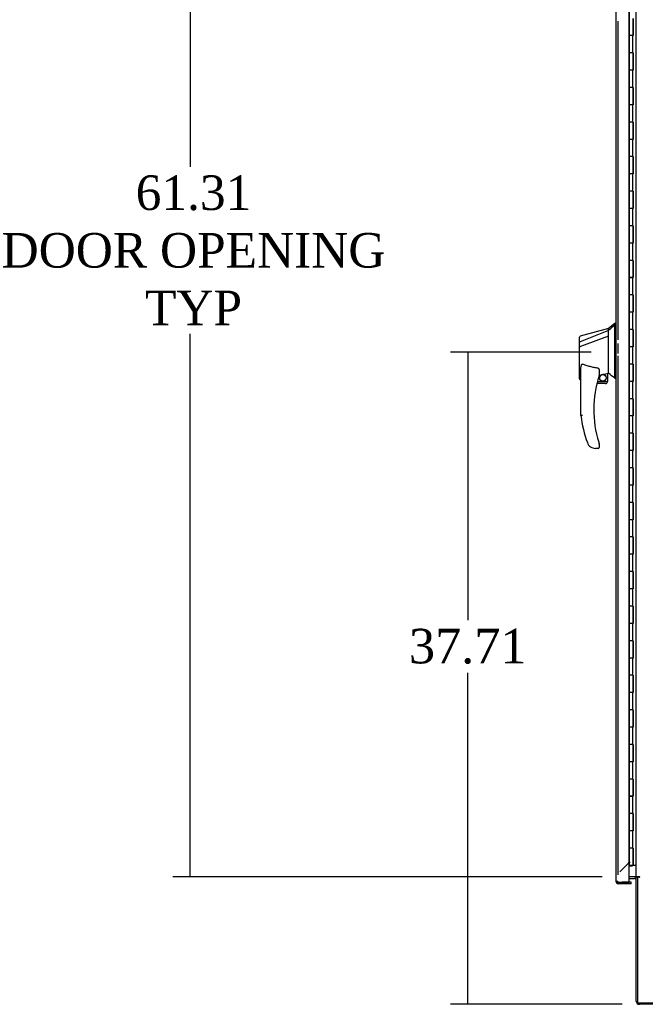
# Model space of a CAD drawing. Header units: inches. Extents: x 68 to 604, y 20 to 380.
# Tile 8 of 16: x 307 to 343, y 155 to 212. Entities that reach past the tile are written whole.
import ezdxf
from ezdxf.lldxf.tags import DXFTag

# ---------------------------------------------------------------- set-up
doc = ezdxf.new("R2010")
doc.units = ezdxf.units.IN
doc.header["$MEASUREMENT"] = 0
for name, color, linetype in [('COM44037', 7, 'Continuous'), ('COM54578-60', 7, 'Continuous'), ('COM56746-4', 7, 'Continuous'), ('COM70839-3', 7, 'Continuous'), ('COM71117-3', 7, 'Continuous'), ('COM71119-1', 7, 'Continuous'), ('Default', 7, 'Continuous'), ('GSK11033', 7, 'Continuous'), ('HAN13066', 7, 'Continuous')]:
    doc.layers.add(name, color=color, linetype=linetype)
doc.styles.add('SEACAD_Times_New_Roman', font='times.ttf')
tags = doc.linetypes.add('HIDDEN2', pattern=[0.1875, 0.125, -0.0625]).pattern_tags.tags
tags[6:7] = [DXFTag(74, 4), DXFTag(75, 0), DXFTag(340, '0'), DXFTag(46, 0.0), DXFTag(50, 0.0), DXFTag(44, 0.0), DXFTag(45, 0.0)]
tags[4:5] = [DXFTag(74, 4), DXFTag(75, 0), DXFTag(340, '0'), DXFTag(46, 0.0), DXFTag(50, 0.0), DXFTag(44, 0.0), DXFTag(45, 0.0)]
doc.dimstyles.new('HAMMOND_(STH_-_540x360)', dxfattribs={"dimtxt": 2, "dimasz": 2.5, "dimexe": 1, "dimexo": 1, "dimgap": 0.5, "dimtad": 0, "dimtih": 1, "dimtoh": 1, "dimzin": 0, "dimdsep": 46, "dimtxsty": 'SEACAD_Times_New_Roman', "dimblk1": '_SE_FILLED', "dimblk2": '_SE_FILLED', "dimsah": 1, "dimcen": 1, "dimadec": 0, "dimazin": 0, "dimtfac": 0.8, "dimtofl": 0, "dimtmove": 0, "dimatfit": 3, "dimfxl": 0, "dimtolj": 1, "dimtzin": 0, "dimarcsym": 0})

# ---------------------------------------------------------------- blocks, each defined once
blk = doc.blocks.new('SE5')
at = {"layer": 'COM44037', "color": 7, "linetype": 'HIDDEN2'}
for p, q in [((275.864, 201.267), (275.864, 141.649)), ((275.204, 190.301), (275.204, 171.854)), ((275.204, 171.657), (275.204, 171.066)), ((275.204, 170.928), (275.204, 140.913)), ((275.323, 141.098), (275.816, 141.592)), ((275.85, 141.615), (275.328, 141.093)), ((275.204, 140.539), (275.109, 140.539)), ((275.109, 140.539), (275.204, 140.539))]:
    blk.add_line(p, q, dxfattribs=at)
for centre, radius, start, end in [((275.463, 142.331), 0.819, 295.5538, 303.6959), ((275.435, 141.856), 0.463, 325.3144, 330.2712)]:
    blk.add_arc(centre, radius, start, end, dxfattribs=at)
at = {"layer": 'COM54578-60', "color": 7, "linetype": 'Continuous'}
for p, q in [((275.856, 190.458), (275.856, 189.457)), ((276.09, 189.458), (276.09, 190.458)), ((276.099, 189.458), (276.099, 190.458)), ((276.104, 190.458), (276.104, 189.458)), ((276.06, 189.458), (275.856, 189.458)), ((275.856, 189.458), (275.856, 188.458)), ((276.09, 189.457), (275.856, 189.457)), ((276.06, 189.458), (276.06, 188.458)), ((276.104, 189.458), (276.06, 189.458)), ((275.856, 188.458), (275.856, 187.457)), ((276.06, 188.458), (275.856, 188.458)), ((276.06, 188.458), (275.856, 188.458)), ((276.104, 188.458), (276.06, 188.458)), ((276.09, 187.458), (276.09, 188.458)), ((276.099, 187.458), (276.099, 188.458)), ((276.104, 188.458), (276.104, 187.458)), ((276.06, 187.458), (275.856, 187.458)), ((275.856, 187.458), (275.856, 186.458)), ((276.09, 187.457), (275.856, 187.457)), ((276.06, 187.458), (276.06, 186.458)), ((276.104, 187.458), (276.06, 187.458)), ((275.856, 186.458), (275.856, 185.457)), ((276.06, 186.458), (275.856, 186.458)), ((276.06, 186.458), (275.856, 186.458)), ((276.104, 186.458), (276.06, 186.458)), ((276.09, 185.458), (276.09, 186.458)), ((276.099, 185.458), (276.099, 186.458)), ((276.104, 186.458), (276.104, 185.458)), ((276.06, 185.458), (275.856, 185.458)), ((275.856, 185.458), (275.856, 184.458)), ((276.09, 185.457), (275.856, 185.457)), ((276.06, 185.458), (276.06, 184.458)), ((276.104, 185.458), (276.06, 185.458)), ((275.856, 184.458), (275.856, 183.457)), ((276.06, 184.458), (275.856, 184.458)), ((276.06, 184.458), (275.856, 184.458)), ((276.104, 184.458), (276.06, 184.458)), ((276.09, 183.458), (276.09, 184.458)), ((276.099, 183.458), (276.099, 184.458)), ((276.104, 184.458), (276.104, 183.458)), ((276.06, 183.458), (275.856, 183.458)), ((275.856, 183.458), (275.856, 182.458)), ((276.09, 183.457), (275.856, 183.457)), ((276.06, 183.458), (276.06, 182.458)), ((276.104, 183.458), (276.06, 183.458)), ((275.856, 182.458), (275.856, 181.457)), ((276.06, 182.458), (275.856, 182.458)), ((276.06, 182.458), (275.856, 182.458)), ((276.104, 182.458), (276.06, 182.458)), ((276.09, 181.458), (276.09, 182.458)), ((276.099, 181.458), (276.099, 182.458)), ((276.104, 182.458), (276.104, 181.458)), ((276.06, 181.458), (275.856, 181.458)), ((275.856, 181.458), (275.856, 180.458)), ((276.09, 181.457), (275.856, 181.457)), ((276.06, 181.458), (276.06, 180.458)), ((276.104, 181.458), (276.06, 181.458)), ((275.856, 180.458), (275.856, 179.457)), ((276.06, 180.458), (275.856, 180.458)), ((276.06, 180.458), (275.856, 180.458)), ((276.104, 180.458), (276.06, 180.458)), ((276.09, 179.458), (276.09, 180.458)), ((276.099, 179.458), (276.099, 180.458)), ((276.104, 180.458), (276.104, 179.458)), ((276.06, 179.458), (275.856, 179.458)), ((275.856, 179.458), (275.856, 178.458)), ((276.09, 179.457), (275.856, 179.457)), ((276.06, 179.458), (276.06, 178.458)), ((276.104, 179.458), (276.06, 179.458)), ((275.856, 178.458), (275.856, 177.457)), ((276.06, 178.458), (275.856, 178.458)), ((276.06, 178.458), (275.856, 178.458)), ((276.104, 178.458), (276.06, 178.458)), ((276.09, 177.458), (276.09, 178.458)), ((276.099, 177.458), (276.099, 178.458)), ((276.104, 178.458), (276.104, 177.458)), ((276.06, 177.458), (275.856, 177.458)), ((275.856, 177.458), (275.856, 176.458)), ((276.09, 177.457), (275.856, 177.457)), ((276.06, 177.458), (276.06, 176.458)), ((276.104, 177.458), (276.06, 177.458)), ((275.856, 176.458), (275.856, 175.457)), ((276.06, 176.458), (275.856, 176.458)), ((276.06, 176.458), (275.856, 176.458)), ((276.104, 176.458), (276.06, 176.458)), ((276.09, 175.458), (276.09, 176.458)), ((276.099, 175.458), (276.099, 176.458)), ((276.104, 176.458), (276.104, 175.458)), ((276.06, 175.458), (275.856, 175.458)), ((275.856, 175.458), (275.856, 174.458)), ((276.09, 175.457), (275.856, 175.457)), ((276.06, 175.458), (276.06, 174.458)), ((276.104, 175.458), (276.06, 175.458)), ((275.856, 174.458), (275.856, 173.457)), ((276.06, 174.458), (275.856, 174.458)), ((276.06, 174.458), (275.856, 174.458)), ((276.104, 174.458), (276.06, 174.458)), ((276.09, 173.458), (276.09, 174.458)), ((276.099, 173.458), (276.099, 174.458)), ((276.104, 174.458), (276.104, 173.458)), ((276.06, 173.458), (275.856, 173.458)), ((275.856, 173.458), (275.856, 172.458)), ((276.09, 173.457), (275.856, 173.457)), ((276.06, 173.458), (276.06, 172.458)), ((276.104, 173.458), (276.06, 173.458)), ((275.856, 172.458), (275.856, 171.457)), ((276.06, 172.458), (275.856, 172.458)), ((276.06, 172.458), (275.856, 172.458)), ((276.104, 172.458), (276.06, 172.458)), ((276.09, 171.458), (276.09, 172.458)), ((276.099, 171.458), (276.099, 172.458)), ((276.104, 172.458), (276.104, 171.458)), ((276.06, 171.458), (275.856, 171.458)), ((275.856, 171.458), (275.856, 170.458)), ((276.09, 171.457), (275.856, 171.457)), ((276.06, 171.458), (276.06, 170.458)), ((276.104, 171.458), (276.06, 171.458)), ((275.856, 170.458), (275.856, 169.457)), ((276.06, 170.458), (275.856, 170.458)), ((276.06, 170.458), (275.856, 170.458)), ((276.104, 170.458), (276.06, 170.458)), ((276.09, 169.458), (276.09, 170.458)), ((276.099, 169.458), (276.099, 170.458)), ((276.104, 170.458), (276.104, 169.458)), ((276.06, 169.458), (275.856, 169.458)), ((275.856, 169.458), (275.856, 168.458)), ((276.09, 169.457), (275.856, 169.457)), ((276.06, 169.458), (276.06, 168.458)), ((276.104, 169.458), (276.06, 169.458)), ((275.856, 168.458), (275.856, 167.457)), ((276.06, 168.458), (275.856, 168.458)), ((276.06, 168.458), (275.856, 168.458)), ((276.104, 168.458), (276.06, 168.458)), ((276.09, 167.458), (276.09, 168.458)), ((276.099, 167.458), (276.099, 168.458)), ((276.104, 168.458), (276.104, 167.458)), ((276.06, 167.458), (275.856, 167.458)), ((275.856, 167.458), (275.856, 166.458)), ((276.09, 167.457), (275.856, 167.457)), ((276.06, 167.458), (276.06, 166.458)), ((276.104, 167.458), (276.06, 167.458)), ((275.856, 166.458), (275.856, 165.457)), ((276.06, 166.458), (275.856, 166.458)), ((276.06, 166.458), (275.856, 166.458)), ((276.104, 166.458), (276.06, 166.458)), ((276.09, 165.458), (276.09, 166.458)), ((276.099, 165.458), (276.099, 166.458)), ((276.104, 166.458), (276.104, 165.458)), ((276.06, 165.458), (275.856, 165.458)), ((275.856, 165.458), (275.856, 164.458)), ((276.09, 165.457), (275.856, 165.457)), ((276.06, 165.458), (276.06, 164.458)), ((276.104, 165.458), (276.06, 165.458)), ((275.856, 164.458), (275.856, 163.457)), ((276.06, 164.458), (275.856, 164.458)), ((276.06, 164.458), (275.856, 164.458)), ((276.104, 164.458), (276.06, 164.458)), ((276.09, 163.458), (276.09, 164.458)), ((276.099, 163.458), (276.099, 164.458)), ((276.104, 164.458), (276.104, 163.458)), ((276.06, 163.458), (275.856, 163.458)), ((275.856, 163.458), (275.856, 162.458)), ((276.09, 163.457), (275.856, 163.457)), ((276.06, 163.458), (276.06, 162.458)), ((276.104, 163.458), (276.06, 163.458)), ((275.856, 162.458), (275.856, 161.457)), ((276.06, 162.458), (275.856, 162.458)), ((276.06, 162.458), (275.856, 162.458)), ((276.104, 162.458), (276.06, 162.458)), ((276.09, 161.458), (276.09, 162.458)), ((276.099, 161.458), (276.099, 162.458)), ((276.104, 162.458), (276.104, 161.458)), ((276.06, 161.458), (275.856, 161.458)), ((275.856, 161.458), (275.856, 160.458)), ((276.09, 161.457), (275.856, 161.457)), ((276.06, 161.458), (276.06, 160.458)), ((276.104, 161.458), (276.06, 161.458)), ((275.856, 160.458), (275.856, 159.457)), ((276.06, 160.458), (275.856, 160.458)), ((276.06, 160.458), (275.856, 160.458)), ((276.104, 160.458), (276.06, 160.458)), ((276.09, 159.458), (276.09, 160.458)), ((276.099, 159.458), (276.099, 160.458)), ((276.104, 160.458), (276.104, 159.458)), ((276.06, 159.458), (275.856, 159.458)), ((275.856, 159.458), (275.856, 158.458)), ((276.09, 159.457), (275.856, 159.457)), ((276.06, 159.458), (276.06, 158.458)), ((276.104, 159.458), (276.06, 159.458)), ((275.856, 158.458), (275.856, 157.457)), ((276.06, 158.458), (275.856, 158.458)), ((276.06, 158.458), (275.856, 158.458)), ((276.104, 158.458), (276.06, 158.458)), ((276.09, 157.458), (276.09, 158.458)), ((276.099, 157.458), (276.099, 158.458)), ((276.104, 158.458), (276.104, 157.458)), ((276.06, 157.458), (275.856, 157.458)), ((275.856, 157.458), (275.856, 156.458)), ((276.09, 157.457), (275.856, 157.457)), ((276.06, 157.458), (276.06, 156.458)), ((276.104, 157.458), (276.06, 157.458)), ((275.856, 156.458), (275.856, 155.457)), ((276.06, 156.458), (275.856, 156.458)), ((276.06, 156.458), (275.856, 156.458)), ((276.104, 156.458), (276.06, 156.458)), ((276.09, 155.458), (276.09, 156.458)), ((276.099, 155.458), (276.099, 156.458)), ((276.104, 156.458), (276.104, 155.458)), ((276.06, 155.458), (275.856, 155.458)), ((275.856, 155.458), (275.856, 154.458)), ((276.09, 155.457), (275.856, 155.457)), ((276.06, 155.458), (276.06, 154.458)), ((276.104, 155.458), (276.06, 155.458)), ((275.856, 154.458), (275.856, 153.457)), ((276.06, 154.458), (275.856, 154.458)), ((276.06, 154.458), (275.856, 154.458)), ((276.104, 154.458), (276.06, 154.458)), ((276.09, 153.458), (276.09, 154.458)), ((276.099, 153.458), (276.099, 154.458)), ((276.104, 154.458), (276.104, 153.458)), ((276.06, 153.458), (275.856, 153.458)), ((275.856, 153.458), (275.856, 152.458)), ((276.09, 153.457), (275.856, 153.457)), ((276.06, 153.458), (276.06, 152.458)), ((276.104, 153.458), (276.06, 153.458)), ((275.856, 152.458), (275.856, 151.457)), ((276.06, 152.458), (275.856, 152.458)), ((276.06, 152.458), (275.856, 152.458)), ((276.104, 152.458), (276.06, 152.458)), ((276.09, 151.458), (276.09, 152.458)), ((276.099, 151.458), (276.099, 152.458)), ((276.104, 152.458), (276.104, 151.458)), ((276.06, 151.458), (275.856, 151.458)), ((275.856, 151.458), (275.856, 150.458)), ((276.09, 151.457), (275.856, 151.457)), ((276.06, 151.458), (276.06, 150.458)), ((276.104, 151.458), (276.06, 151.458)), ((275.856, 150.458), (275.856, 149.457)), ((276.06, 150.458), (275.856, 150.458)), ((276.06, 150.458), (275.856, 150.458)), ((276.104, 150.458), (276.06, 150.458)), ((276.09, 149.458), (276.09, 150.458)), ((276.099, 149.458), (276.099, 150.458)), ((276.104, 150.458), (276.104, 149.458)), ((276.06, 149.458), (275.856, 149.458)), ((275.856, 149.458), (275.856, 148.458)), ((276.09, 149.457), (275.856, 149.457)), ((276.06, 149.458), (276.06, 148.458)), ((276.104, 149.458), (276.06, 149.458)), ((275.856, 148.458), (275.856, 147.457)), ((276.06, 148.458), (275.856, 148.458)), ((276.06, 148.458), (275.856, 148.458)), ((276.104, 148.458), (276.06, 148.458)), ((276.09, 147.458), (276.09, 148.458)), ((276.099, 147.458), (276.099, 148.458)), ((276.104, 148.458), (276.104, 147.458)), ((276.06, 147.458), (275.856, 147.458)), ((275.856, 147.458), (275.856, 146.458)), ((276.09, 147.457), (275.856, 147.457)), ((276.06, 147.458), (276.06, 146.458)), ((276.104, 147.458), (276.06, 147.458)), ((275.856, 146.458), (275.856, 145.457)), ((276.06, 146.458), (275.856, 146.458)), ((276.06, 146.458), (275.856, 146.458)), ((276.104, 146.458), (276.06, 146.458)), ((276.09, 145.458), (276.09, 146.458)), ((276.099, 145.458), (276.099, 146.458)), ((276.104, 146.458), (276.104, 145.458)), ((276.06, 145.458), (275.856, 145.458)), ((275.856, 145.458), (275.856, 144.458)), ((276.09, 145.457), (275.856, 145.457)), ((276.06, 145.458), (276.06, 144.458)), ((276.104, 145.458), (276.06, 145.458)), ((275.856, 144.458), (275.856, 143.457)), ((276.06, 144.458), (275.856, 144.458)), ((276.06, 144.458), (275.856, 144.458)), ((276.104, 144.458), (276.06, 144.458)), ((276.09, 143.458), (276.09, 144.458)), ((276.099, 143.458), (276.099, 144.458)), ((276.104, 144.458), (276.104, 143.458)), ((276.06, 143.458), (275.856, 143.458)), ((275.856, 143.458), (275.856, 142.458)), ((276.09, 143.457), (275.856, 143.457)), ((276.06, 143.458), (276.06, 142.458)), ((276.104, 143.458), (276.06, 143.458)), ((275.856, 142.458), (275.856, 141.458)), ((276.06, 142.458), (275.856, 142.458)), ((276.06, 142.458), (275.856, 142.458)), ((276.104, 142.458), (276.06, 142.458)), ((276.09, 141.458), (276.09, 142.458)), ((276.099, 141.458), (276.099, 142.458)), ((276.104, 142.458), (276.104, 141.458)), ((275.856, 141.458), (275.854, 141.458)), ((276.09, 141.458), (275.856, 141.458)), ((275.911, 141.423), (275.911, 141.449)), ((275.911, 141.449), (275.961, 141.449)), ((275.961, 141.423), (275.911, 141.423)), ((275.923, 141.458), (275.923, 141.449)), ((275.986, 141.449), (275.961, 141.449)), ((275.986, 141.423), (275.961, 141.423)), ((275.986, 141.449), (276.036, 141.449)), ((276.036, 141.423), (275.986, 141.423)), ((276.023, 141.449), (276.023, 141.458)), ((276.036, 141.449), (276.036, 141.423)), ((276.104, 141.458), (276.099, 141.458)), ((276.271, 141.458), (276.104, 141.458))]:
    blk.add_line(p, q, dxfattribs=at)
at = {"layer": 'COM56746-4', "color": 7, "linetype": 'Continuous'}
for p, q in [((275.109, 140.539), (275.109, 202.378)), ((275.854, 140.491), (275.854, 202.426)), ((275.109, 140.539), (275.109, 140.539)), ((275.109, 140.539), (275.109, 140.539)), ((275.252, 140.491), (275.139, 140.491)), ((275.19, 140.491), (275.139, 140.452)), ((275.19, 140.491), (275.252, 140.491)), ((275.252, 140.491), (275.854, 140.491)), ((275.252, 140.491), (275.252, 140.491)), ((275.984, 140.396), (275.252, 140.396)), ((275.984, 140.491), (275.454, 140.491)), ((275.984, 140.396), (275.984, 140.491))]:
    blk.add_line(p, q, dxfattribs=at)
for start, end in [(180, 180.0762), (180.1561, 217.5036), (217.5036, 270)]:
    blk.add_arc((275.252, 140.539), 0.143, start, end, dxfattribs=at)
blk.add_open_spline([(275.139, 140.491), (275.129, 140.499), (275.122, 140.507), (275.114, 140.519), (275.113, 140.523), (275.11, 140.531), (275.109, 140.535), (275.109, 140.539)], degree=3, knots=[0, 0, 0, 0, 0.5, 0.5, 0.75, 0.75, 1, 1, 1, 1], dxfattribs=at)
at = {"layer": 'COM70839-3', "color": 7, "linetype": 'Continuous'}
blk.add_line((276.346, 140.802), (276.359, 140.772), dxfattribs=at)
at = {"layer": 'COM71117-3', "color": 7, "linetype": 'Continuous'}
for p, q in [((275.854, 140.707), (276.176, 140.707)), ((276.271, 133.617), (276.271, 140.772)), ((276.366, 140.772), (276.271, 140.772)), ((300.141, 133.427), (276.461, 133.427))]:
    blk.add_line(p, q, dxfattribs=at)
for centre, radius, start, end in [((276.176, 140.612), 0.19, 57.3631, 90), ((276.176, 140.612), 0.095, 0, 90), ((276.461, 133.617), 0.19, 180, 270)]:
    blk.add_arc(centre, radius, start, end, dxfattribs=at)
at = {"layer": 'COM71119-1', "color": 7, "linetype": 'Continuous'}
for p, q in [((276.271, 140.802), (276.271, 202.112)), ((276.176, 140.802), (275.854, 140.802)), ((276.176, 140.802), (276.271, 140.802)), ((276.461, 140.802), (276.271, 140.802)), ((276.461, 140.772), (276.366, 140.772)), ((276.366, 133.522), (276.366, 140.772)), ((276.366, 133.522), (300.236, 133.522))]:
    blk.add_line(p, q, dxfattribs=at)
blk.add_arc((276.461, 140.787), 0.015, 270, 90, dxfattribs=at)
at = {"layer": 'GSK11033', "color": 7, "linetype": 'Continuous'}
for p, q in [((275.204, 140.491), (275.454, 140.491)), ((275.204, 140.491), (275.204, 140.491)), ((275.454, 140.491), (275.454, 140.491)), ((275.509, 140.491), (275.509, 140.491))]:
    blk.add_line(p, q, dxfattribs=at)
at = {"layer": 'HAN13066', "color": 7, "linetype": 'Continuous'}
for p, q in [((275.029, 172.808), (274.674, 172.508)), ((275.109, 172.808), (275.026, 172.808)), ((275.029, 172.808), (275.029, 172.707)), ((275.029, 172.647), (275.029, 172.707)), ((275.029, 172.561), (275.029, 172.647)), ((272.994, 171.715), (272.994, 172.012)), ((274.674, 172.508), (273.027, 172.067)), ((274.674, 172.396), (273.039, 171.741)), ((274.674, 172.083), (273.05, 171.479)), ((274.674, 172.396), (274.674, 172.508)), ((274.674, 172.25), (274.674, 172.396)), ((274.674, 172.156), (274.674, 172.25)), ((274.674, 172.083), (274.674, 172.156)), ((274.674, 170.198), (274.674, 172.083)), ((275.029, 170.07), (275.029, 172.561)), ((272.994, 171.481), (272.994, 171.715)), ((272.994, 169.609), (272.994, 171.481)), ((273.048, 171.479), (273.05, 171.479)), ((273.074, 167.476), (273.074, 170.146)), ((274.134, 170.066), (274.134, 169.802)), ((274.134, 169.816), (274.262, 169.845)), ((274.345, 169.865), (274.579, 169.92)), ((274.609, 169.923), (274.674, 169.938)), ((274.609, 169.923), (274.609, 169.924)), ((274.609, 169.924), (274.609, 169.458)), ((274.674, 170.051), (274.674, 170.198)), ((274.674, 169.938), (274.674, 170.051)), ((275.029, 169.665), (275.029, 170.07)), ((273.068, 169.551), (273.074, 169.552)), ((274.484, 169.333), (274.004, 169.333)), ((274.036, 169.458), (274.609, 169.458)), ((275.029, 169.64), (275.029, 169.665)), ((275.029, 169.638), (275.109, 169.638)), ((274.134, 165.822), (274.134, 165.643)), ((273.637, 165.673), (273.636, 165.672)), ((274.074, 165.583), (273.919, 165.583))]:
    blk.add_line(p, q, dxfattribs=at)
blk.add_circle((274.348, 169.662), 0.188, dxfattribs=at)
for centre, radius, start, end in [((273.054, 172.012), 0.06, 105.824, 180.0002), ((273.039, 171.839), 0.361, 262.9065, 271.5232), ((280.238, 167.812), 6.417, 162.105, 197.0102), ((274.074, 169.802), 0.06, 342.105, 0), ((274.348, 169.662), 0.202, 115.2676, 90.8956), ((274.086, 170.79), 0.961, 280.5316, 285.6316), ((238.263, 126.492), 56.686, 49.5649, 50.0347), ((274.484, 169.458), 0.125, 270, 310.5358), ((274.484, 169.458), 0.125, 310.5358, 346.1135), ((274.484, 169.458), 0.125, 346.1135, 0), ((280.415, 168.411), 7.4, 187.261, 199.7146), ((273.919, 166.083), 0.5, 199.7146, 235.4377), ((274.074, 165.822), 0.06, 0, 17.895), ((273.919, 166.083), 0.5, 235.4377, 270), ((274.074, 165.643), 0.06, 270, 0)]:
    blk.add_arc(centre, radius, start, end, dxfattribs=at)
blk.add_ellipse((273.054, 169.609), major_axis=(0.06, 0), ratio=0.999979, start_param=3.141468, end_param=4.950188, dxfattribs=at)
blk.add_open_spline([(275.029, 172.707), (274.911, 172.603), (274.793, 172.5), (274.674, 172.396)], degree=3, dxfattribs=at)
for points, knots in [([(273.039, 171.741), (273.026, 171.739), (273.015, 171.736), (272.999, 171.727), (272.994, 171.721), (272.994, 171.715)], [0, 0, 0, 0, 0.5, 0.5, 1, 1, 1, 1]), ([(273.074, 170.146), (273.074, 170.204), (273.078, 170.261), (273.093, 170.346), (273.099, 170.375), (273.114, 170.416), (273.12, 170.429), (273.132, 170.447), (273.137, 170.453), (273.149, 170.46), (273.157, 170.461), (273.164, 170.459)], [0, 0, 0, 0, 0.5, 0.5, 0.75, 0.75, 0.875, 0.875, 0.9375, 0.9375, 1, 1, 1, 1]), ([(274.074, 170.22), (273.996, 170.231), (273.919, 170.243), (273.764, 170.273), (273.687, 170.29), (273.535, 170.33), (273.46, 170.352), (273.311, 170.402), (273.237, 170.429), (273.164, 170.459)], [0, 0, 0, 0, 0.25, 0.25, 0.5, 0.5, 0.75, 0.75, 1, 1, 1, 1]), ([(274.074, 170.22), (274.078, 170.22), (274.082, 170.218), (274.088, 170.214), (274.091, 170.212), (274.099, 170.203), (274.103, 170.197), (274.111, 170.184), (274.114, 170.178), (274.119, 170.164), (274.121, 170.157), (274.127, 170.136), (274.13, 170.122), (274.132, 170.101), (274.133, 170.094), (274.134, 170.08), (274.134, 170.073), (274.134, 170.066)], [0, 0, 0, 0, 0.0625, 0.0625, 0.125, 0.125, 0.25, 0.25, 0.375, 0.375, 0.5, 0.5, 0.75, 0.75, 0.875, 0.875, 1, 1, 1, 1]), ([(274.579, 169.92), (274.583, 169.92), (274.587, 169.921), (274.594, 169.923), (274.598, 169.923), (274.606, 169.924), (274.609, 169.924), (274.609, 169.924)], [0, 0, 0, 0, 0.25, 0.25, 0.5, 0.5, 1, 1, 1, 1]), ([(273.164, 167.481), (273.159, 167.481), (273.153, 167.481), (273.141, 167.48), (273.135, 167.48), (273.119, 167.479), (273.109, 167.478), (273.097, 167.477), (273.093, 167.477), (273.086, 167.476), (273.083, 167.476), (273.079, 167.476), (273.077, 167.476), (273.075, 167.476), (273.074, 167.476), (273.074, 167.476)], [0, 0, 0, 0, 0.125, 0.125, 0.25, 0.25, 0.5, 0.5, 0.625, 0.625, 0.75, 0.75, 0.875, 0.875, 1, 1, 1, 1]), ([(274.102, 165.935), (274.107, 165.917), (274.112, 165.9), (274.12, 165.874), (274.123, 165.866), (274.127, 165.854), (274.128, 165.85), (274.13, 165.845), (274.13, 165.843), (274.131, 165.841), (274.131, 165.84), (274.131, 165.84)], [0, 0, 0, 0, 0.5, 0.5, 0.75, 0.75, 0.875, 0.875, 0.9375, 0.9375, 1, 1, 1, 1])]:
    blk.add_open_spline(points, degree=3, knots=knots, dxfattribs=at)
blk = doc.blocks.new('_SE_FILLED')
at = {"color": 0}
blk.add_line((0, 0), (-1, 0), dxfattribs=at)
blk.add_solid([(0, 0), (-1, -0.1665), (-1, 0.1665), (0, 0)], dxfattribs=at)
blk = doc.blocks.new('*D74')
at = {"layer": 'Default', "color": 0, "linetype": 'Continuous', "lineweight": -2}
for p, q in [((340.076, 193.027), (331.936, 193.027)), ((332.936, 190.527), (332.936, 177.535)), ((332.936, 157.814), (332.936, 174.494)), ((341.863, 155.314), (331.936, 155.314))]:
    blk.add_line(p, q, dxfattribs=at)
at = {"layer": 'Defpoints', "color": 0, "linetype": 'Continuous'}
for p in [(332.936, 193.027), (341.076, 193.027), (342.863, 155.314)]:
    blk.add_point(p, dxfattribs=at)
at = {"layer": 'Default', "color": 0, "linetype": 'Continuous', "lineweight": -2, "xscale": 2.5, "yscale": 2.5, "zscale": 2.5}
for p, rotation in [((332.936, 193.027), 90), ((332.936, 155.314), 270)]:
    blk.add_blockref('_SE_FILLED', p, dxfattribs=dict(at, rotation=rotation))
at = {"layer": 'Default', "color": 0, "linetype": 'Continuous', "insert": (332.936, 176.014), "char_height": 2, "attachment_point": 5, "style": 'SEACAD_Times_New_Roman'}
blk.add_mtext('\\A1;\\A1;37.71', dxfattribs=at)
blk = doc.blocks.new('*D75')
at = {"layer": 'Default', "color": 0, "linetype": 'Continuous', "lineweight": -2}
for p, q in [((340.706, 223.999), (315.894, 223.999)), ((316.894, 221.499), (316.894, 203.761)), ((316.894, 165.189), (316.894, 194.095)), ((340.706, 162.689), (315.894, 162.689))]:
    blk.add_line(p, q, dxfattribs=at)
at = {"layer": 'Defpoints', "color": 0, "linetype": 'Continuous'}
for p in [(316.894, 223.999), (341.706, 223.999), (341.706, 162.689)]:
    blk.add_point(p, dxfattribs=at)
at = {"layer": 'Default', "color": 0, "linetype": 'Continuous', "lineweight": -2, "xscale": 2.5, "yscale": 2.5, "zscale": 2.5}
for p, rotation in [((316.894, 223.999), 90), ((316.894, 162.689), 270)]:
    blk.add_blockref('_SE_FILLED', p, dxfattribs=dict(at, rotation=rotation))
at = {"layer": 'Default', "color": 0, "linetype": 'Continuous', "insert": (316.894, 198.928), "char_height": 2, "attachment_point": 5, "style": 'SEACAD_Times_New_Roman'}
blk.add_mtext('\\A1;\\A1;61.31\\PDOOR OPENING\\PTYP', dxfattribs=at)

msp = doc.modelspace()

# ---------------------------------------------------------------- block references
at = {"layer": 'Default'}
msp.add_blockref('SE5', (66.401, 21.887), dxfattribs=at)

# ---------------------------------------------------------------- dimensions: what is measured, and where the dimension line sits
at = {"layer": 'Default', "color": 7, "linetype": 'Continuous'}
for base, p1, p2, text, picture, middle, dimtype in [((316.894, 223.999), (341.706, 162.689), (341.706, 223.999), '\\A1;<>\\PDOOR OPENING\\XTYP', '*D75', (316.894, 198.928), 161), ((332.936, 193.027), (342.863, 155.314), (341.076, 193.027), '\\A1;<>', '*D74', (332.936, 176.014), 160)]:
    dim = msp.add_linear_dim(base=base, p1=p1, p2=p2, angle=90, text=text, dimstyle='HAMMOND_(STH_-_540x360)', dxfattribs=at)
    dim.commit()
    dim.dimension.update_dxf_attribs({"geometry": picture, "text_midpoint": middle, "dimtype": dimtype})

doc.saveas('drawing.dxf')
